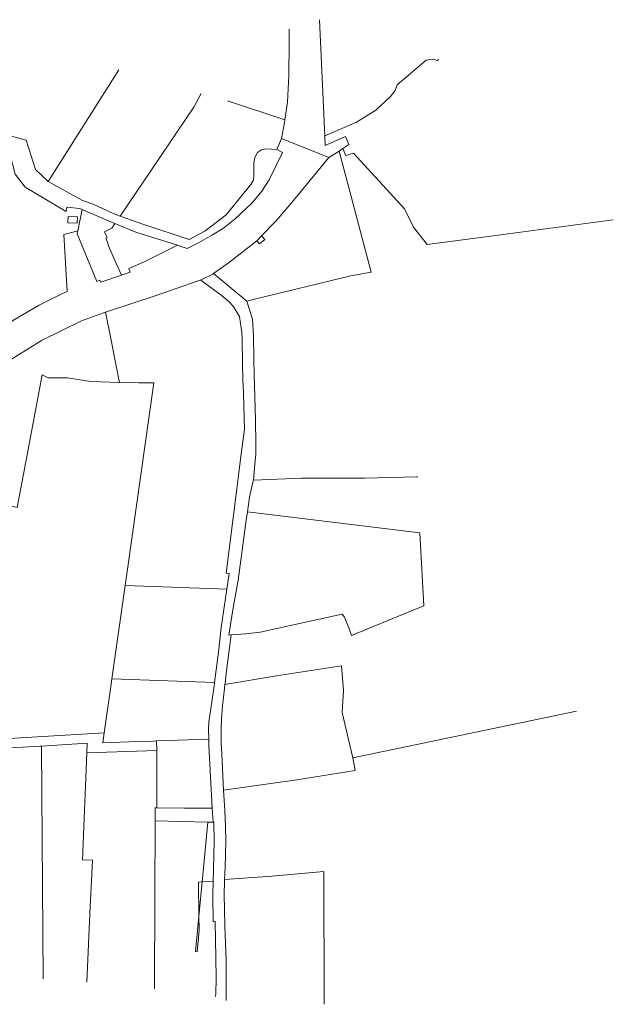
# Model space of a CAD drawing. Header units: metres. Extents: x 191416 to 192638, y 309456 to 310074.
# Tile 5 of 5: x 192270 to 192638, y 309456 to 310066. Entities that reach past the tile are written whole.
import ezdxf
from ezdxf.lldxf.tags import DXFTag

# ---------------------------------------------------------------- set-up
doc = ezdxf.new("R2010")
doc.units = ezdxf.units.M
doc.layers.add('B-WE-KG-GRENS_PERCEEL-G', color=150, linetype='KG-PERCEEL-SO', lineweight=18)
doc.styles.get("Standard").update_dxf_attribs({"font": 'arial.ttf'})
tags = doc.linetypes.add('KG-PERCEEL-SO', pattern='A,5.5,-2,["K",Standard,S=1.8,R=0,X=0,Y=-0.9],-2,5.5,-2,[5,NLCS.SHX,S=0.75,R=0,X=0,Y=0],-2', length=19).pattern_tags.tags
tags[6] = DXFTag(74, 10)

msp = doc.modelspace()

# ---------------------------------------------------------------- linework, layer by layer
at = {"layer": 'B-WE-KG-GRENS_PERCEEL-G', "flags": 128}
for points in [[(192455.887, 310065.65), (192459.152, 309993.667)], [(192437.092, 310059.801), (192437.178, 310051.252), (192436.991, 310031.105), (192436.176, 310014.619), (192434.531, 310003.602)], [(192459.152, 309993.667), (192478.836, 310002.251), (192490.725, 310009.68), (192499.913, 310018.127), (192502.677, 310021.907), (192503.906, 310025.329), (192522.005, 310040.624), (192526.15, 310041.126), (192528.807, 310040.472), (192529.275, 310040.704), (192529.681, 310041.02)], [(192288.007, 309965.5), (192331.815, 310034.674)], [(192332.465, 309944.129), (192378.076, 310011.43), (192382.64, 310019.962)], [(192398.922, 310015.417), (192434.531, 310003.602)], [(192288.007, 309965.5), (192280.165, 309972.981), (192274.441, 309991.014), (192250.74, 309997.523), (192241.736, 310004.049)], [(192434.531, 310003.602), (192434.303, 310002.074), (192432.294, 309992.142)], [(192432.294, 309992.142), (192429.567, 309985.304)], [(192461.742, 309980.273), (192432.294, 309992.142)], [(192459.152, 309993.667), (192459.419, 309987.783), (192472.003, 309993.271), (192474.04, 309988.36)], [(192308.944, 309948.259), (192307.547, 309948.86), (192299.477, 309949.524), (192299.204, 309946.985), (192273.828, 309961.903), (192267.566, 309970.026), (192264.126, 309983.641), (192240.684, 309991.582), (192222.698, 309987.586)], [(192332.465, 309944.129), (192346.579, 309939.05), (192375.184, 309929.515), (192385.044, 309934.814), (192398.146, 309944.881), (192413.475, 309963.617), (192415.005, 309966.26), (192415.288, 309969.224), (192415.288, 309977.121), (192415.877, 309980.461), (192417.602, 309983.479), (192419.934, 309985.113), (192422.597, 309985.778), (192429.567, 309985.304)], [(192467.974, 309984.368), (192470.324, 309985.914)], [(192470.324, 309985.914), (192474.04, 309988.36)], [(192637.705, 309941.845), (192563.337, 309931.9), (192522.545, 309926.445), (192514.021, 309937.15), (192508.481, 309948.621), (192477.011, 309983.083), (192472.156, 309981.51), (192470.324, 309985.914)], [(192429.567, 309985.304), (192433.094, 309983.405), (192424.78, 309966.609), (192420.29, 309959.625), (192414.303, 309952.308), (192403.66, 309942.33), (192396.584, 309936.601), (192389.766, 309932.444), (192380.953, 309927.455), (192374.106, 309924.125), (192369.462, 309925.579), (192367.983, 309926.042)], [(192420.1, 309931.787), (192428.996, 309941.239), (192439.887, 309953.752), (192461.742, 309980.273)], [(192461.742, 309980.273), (192467.974, 309984.368)], [(192467.974, 309984.368), (192487.856, 309909.49)], [(192288.007, 309965.5), (192309.347, 309953.829)], [(192332.465, 309944.129), (192327.779, 309945.816), (192315.774, 309951.485), (192309.347, 309953.829)], [(192306.356, 309935.052), (192306.52, 309935.98), (192308.944, 309948.259)], [(192308.944, 309948.259), (192322.937, 309942.239), (192329.353, 309939.536)], [(192329.353, 309939.536), (192327.401, 309936.655), (192322.922, 309934.393), (192324.422, 309930.866), (192323.611, 309930.402), (192325.127, 309926.783)], [(192329.353, 309939.536), (192342.292, 309934.088), (192367.983, 309926.042)], [(192297.791, 309932.659), (192306.356, 309935.052)], [(192297.791, 309932.659), (192299.837, 309897.517)], [(192318.145, 309903.554), (192306.01, 309933.093), (192306.356, 309935.052)], [(192420.1, 309931.787), (192422.04, 309929.535), (192418.754, 309926.881), (192417.191, 309928.817)], [(192417.191, 309928.817), (192417.62, 309929.151), (192420.1, 309931.787)], [(192325.127, 309926.783), (192325.214, 309926.132)], [(192325.214, 309926.132), (192330.375, 309914.375), (192333.368, 309907.551)], [(192346.506, 309915.341), (192367.983, 309926.042)], [(192390.362, 309908.529), (192400.268, 309915.661), (192417.191, 309928.817)], [(192337.899, 309911.732), (192342.247, 309913.532), (192345.96, 309915.069)], [(192345.96, 309915.069), (192346.506, 309915.341)], [(192320.587, 309903.151), (192333.368, 309907.551)], [(192333.368, 309907.551), (192338.808, 309909.424), (192337.899, 309911.732)], [(192382.78, 309904.662), (192389.837, 309908.151), (192390.362, 309908.529)], [(192390.362, 309908.529), (192411.018, 309891.445)], [(192411.018, 309891.445), (192415.732, 309892.59), (192475.206, 309907.033), (192487.785, 309909.49), (192487.856, 309909.49)], [(192318.145, 309903.554), (192320.044, 309904.341)], [(192320.044, 309904.341), (192320.587, 309903.151)], [(192323.519, 309884.697), (192354.851, 309894.992), (192380.734, 309903.954), (192382.403, 309904.531)], [(192382.403, 309904.531), (192382.78, 309904.662)], [(192382.403, 309904.531), (192394.989, 309895.128), (192399.717, 309891.211), (192402.545, 309888.402), (192406.379, 309881.941), (192407.891, 309872.114), (192408.084, 309868.2), (192408.35, 309852.918), (192408.431, 309842.938), (192408.814, 309834.577), (192409.487, 309812.041)], [(192299.837, 309897.517), (192295.989, 309895.79), (192282.476, 309888.885), (192267.597, 309880.259), (192253.566, 309871.413), (192238.39, 309861.219)], [(192411.018, 309891.445), (192414.39, 309880.299), (192415.098, 309870.023)], [(192232.906, 309834.258), (192235.081, 309835.729), (192261.312, 309852.974), (192283.949, 309867.003), (192308.543, 309879.189), (192322.325, 309884.305), (192323.519, 309884.697)], [(192323.519, 309884.697), (192327.199, 309866.263), (192329.144, 309856.519), (192330.988, 309847.281), (192331.218, 309846.127), (192332.228, 309841.067)], [(192415.098, 309870.023), (192415.195, 309856.054), (192415.481, 309845.556), (192415.963, 309832.719), (192416.311, 309817.632), (192416.594, 309803.869), (192416.496, 309797.003), (192415.713, 309788.293), (192414.966, 309780.648)], [(192332.228, 309841.067), (192314.352, 309841.639), (192300.008, 309843.96), (192287.973, 309844.05), (192284.352, 309845.784), (192279.55, 309820.478), (192274.968, 309796.335), (192268.791, 309763.781), (192234.609, 309772.078)], [(192353.448, 309840.894), (192344.12, 309840.81), (192332.228, 309841.067)], [(192335.602, 309715.553), (192337.019, 309725.507), (192353.448, 309840.894)], [(192407.926, 309800.074), (192409.487, 309812.041)], [(192407.926, 309800.074), (192406.871, 309791.985), (192406.019, 309785.154), (192404.775, 309775.373), (192398.249, 309723.156)], [(192414.966, 309780.648), (192414.917, 309780.146), (192412.589, 309770.126), (192411.271, 309761.108)], [(192516.675, 309782.795), (192516.226, 309782.782), (192483.961, 309781.814), (192445.065, 309781.893), (192414.966, 309780.648)], [(192411.271, 309761.108), (192410.512, 309755.918), (192405.568, 309718.71), (192402.213, 309700.369), (192399.782, 309684.766)], [(192518.07, 309748.042), (192411.271, 309761.108)], [(192401.298, 309684.874), (192410.293, 309685.504), (192419.218, 309686.567), (192455.787, 309694.556), (192469.852, 309697.728), (192471.338, 309695.839), (192474.054, 309689.325), (192475.673, 309684.46), (192511.899, 309699.405), (192520.383, 309702.905), (192518.129, 309744.243), (192518.07, 309748.042)], [(192398.569, 309713.135), (192400.008, 309722.976), (192398.249, 309723.156)], [(192327.38, 309657.805), (192335.602, 309715.553)], [(192398.569, 309713.135), (192335.602, 309715.553)], [(192390.925, 309655.369), (192393.382, 309674.189), (192395.104, 309689.435), (192398.569, 309713.135)], [(192401.298, 309684.874), (192398.456, 309662.678), (192397.471, 309654.765), (192397.405, 309654.233)], [(192399.782, 309684.766), (192401.298, 309684.874)], [(192476.572, 309608.846), (192469.927, 309636.969), (192470.656, 309650.414), (192469.509, 309665.778), (192429.232, 309659.463), (192397.405, 309654.233)], [(192322.599, 309624.231), (192327.099, 309655.835), (192327.38, 309657.805)], [(192390.925, 309655.369), (192327.38, 309657.805)], [(192389.359, 309643.37), (192390.667, 309653.394), (192390.925, 309655.369)], [(192397.405, 309654.233), (192397.106, 309651.825), (192395.881, 309641.098), (192395.257, 309632.845), (192394.967, 309625.984), (192395.003, 309617.893), (192395.399, 309611.079), (192396.538, 309588.702)], [(192389.359, 309643.37), (192387.44, 309631.042), (192387.303, 309626.285), (192387.376, 309620.375)], [(192476.572, 309608.846), (192614.933, 309637.63)], [(192208.66, 309617.51), (192322.599, 309624.231)], [(192321.736, 309618.17), (192322.599, 309624.231)], [(192355.12, 309619.289), (192387.376, 309620.375)], [(192387.376, 309620.375), (192387.425, 309616.497), (192389.581, 309577.567)], [(192254.868, 309614.374), (192282.913, 309616.035)], [(192282.913, 309616.035), (192283.913, 309616.096)], [(192283.913, 309616.096), (192312.131, 309617.82)], [(192283.913, 309616.096), (192284.925, 309471.985)], [(192311.895, 309611.825), (192312.131, 309617.82)], [(192321.736, 309618.17), (192337.864, 309618.712)], [(192337.864, 309618.712), (192352.921, 309619.218)], [(192352.921, 309619.218), (192355.12, 309619.289)], [(192355.15, 309613.294), (192355.12, 309619.289)], [(192315.365, 309545.573), (192309.294, 309545.705), (192311.895, 309611.825)], [(192311.895, 309611.825), (192355.15, 309613.294)], [(192355.33, 309577.805), (192355.15, 309613.294)], [(192396.538, 309588.702), (192441.849, 309595.228), (192477.927, 309600.906), (192476.572, 309608.846)], [(192396.538, 309588.702), (192397.363, 309576.277), (192397.838, 309566.183), (192397.902, 309557.621), (192397.741, 309549.011), (192397.461, 309541.012), (192397.079, 309533.432)], [(192354.26, 309569.821), (192354.296, 309577.812)], [(192355.33, 309577.805), (192354.296, 309577.812)], [(192389.581, 309577.567), (192372.413, 309577.686), (192355.33, 309577.805)], [(192389.581, 309577.567), (192390.055, 309569.014)], [(192353.79, 309466.147), (192354.05, 309523.39), (192354.26, 309569.821)], [(192354.26, 309569.821), (192386.723, 309569.089)], [(192383.265, 309532.033), (192386.723, 309569.089)], [(192386.723, 309569.089), (192390.055, 309569.014)], [(192390.055, 309569.014), (192390.521, 309569.003)], [(192390.521, 309569.003), (192390.714, 309557.141)], [(192390.714, 309557.141), (192390.242, 309539.544), (192390.079, 309532.446)], [(192311.899, 309469.902), (192313.866, 309512.34), (192315.365, 309545.573)], [(192397.079, 309533.432), (192426.512, 309535.53), (192458.518, 309538.559), (192458.694, 309456.27)], [(192381.275, 309510.701), (192381.033, 309531.898), (192383.265, 309532.033)], [(192381.275, 309510.701), (192383.265, 309532.033)], [(192383.265, 309532.033), (192390.079, 309532.446)], [(192390.079, 309532.446), (192389.879, 309523.668), (192390.174, 309507.278)], [(192397.079, 309533.432), (192397.076, 309533.371), (192397.065, 309533.149), (192397.063, 309532.891), (192396.991, 309524.023), (192397.058, 309515.117), (192397.304, 309504.537), (192398.083, 309483.557), (192398.094, 309466.109), (192398.08, 309458.586)], [(192379.237, 309488.862), (192380.245, 309488.768), (192380.975, 309497.314), (192381.367, 309502.595), (192381.275, 309510.701)], [(192379.237, 309488.862), (192381.275, 309510.701)], [(192390.174, 309507.278), (192391.279, 309507.437), (192391.69, 309485.07), (192391.931, 309472.229), (192391.831, 309462.807), (192391.633, 309461.033)]]:
    msp.add_lwpolyline(points, dxfattribs=at)
msp.add_lwpolyline([(192306.166, 309943.742), (192306.054, 309939.749), (192300.246, 309939.9), (192300.359, 309943.88)], close=True, dxfattribs=at)

doc.saveas('drawing.dxf')
